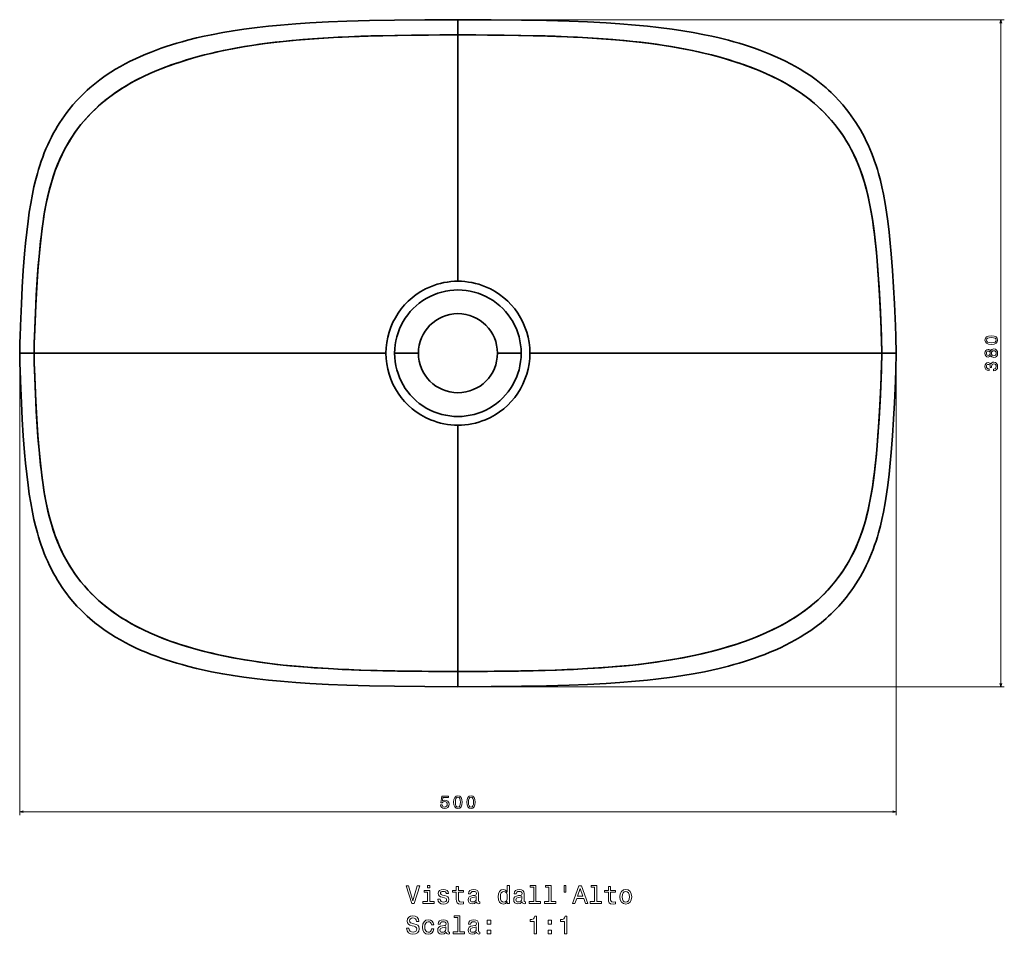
# Model space of a CAD drawing. Extents: x 344 to 1519, y 89 to 1081.
# Tile 1 of 3: x 344 to 906, y 89 to 611. Entities that reach past the tile are written whole.
import ezdxf

# ---------------------------------------------------------------- set-up
doc = ezdxf.new("R2010")
doc.units = 0

msp = doc.modelspace()

# ---------------------------------------------------------------- linework, layer by layer
at = {"color": 7, "lineweight": 35, "ltscale": 0.217125}
for p, q in [((594.5, 610.72), (594.5, 602.03)), ((594.5, 610.72), (594.5, 602.03)), ((594.5, 230.28), (594.5, 238.97)), ((594.5, 230.28), (594.5, 238.97))]:
    msp.add_line(p, q, dxfattribs=at)
at = {"color": 8, "lineweight": 13}
for p, q in [((596.5, 610.72), (906.22, 610.72)), ((904.22, 230.28), (904.22, 610.72)), ((344.48, 418.5), (344.48, 157)), ((844.52, 418.5), (844.52, 157)), ((596.5, 230.28), (906.22, 230.28)), ((344.48, 159), (844.52, 159))]:
    msp.add_line(p, q, dxfattribs=at)
at = {"color": 7, "lineweight": 35}
for p, q in [((594.5, 602.03), (594.5, 461.55)), ((594.5, 602.03), (594.5, 461.55)), ((594.5, 490.36), (594.5, 463.18)), ((594.5, 490.36), (594.5, 463.16)), ((553.45, 420.5), (352.68, 420.5)), ((553.45, 420.5), (352.68, 420.5)), ((635.55, 420.5), (836.32, 420.5)), ((635.55, 420.5), (836.32, 420.5)), ((594.5, 238.97), (594.5, 379.45)), ((594.5, 238.97), (594.5, 379.45)), ((594.5, 350.64), (594.5, 377.84)), ((594.5, 350.64), (594.5, 377.81))]:
    msp.add_line(p, q, dxfattribs=at)
at = {"color": 7, "lineweight": 35, "ltscale": 0.000131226}
msp.add_line((594.5, 602.03), (594.5, 602.03), dxfattribs=at)
msp.add_line((594.5, 602.03), (594.5, 602.03), dxfattribs=at)
at = {"color": 7, "lineweight": 35, "ltscale": 0.204927}
for p, q in [((352.68, 420.5), (344.48, 420.5)), ((352.68, 420.5), (344.48, 420.5)), ((836.32, 420.5), (844.52, 420.5)), ((836.32, 420.5), (844.52, 420.5))]:
    msp.add_line(p, q, dxfattribs=at)
at = {"color": 7, "lineweight": 35, "ltscale": 0.338437}
for p, q in [((571.94, 420.5), (558.4, 420.5)), ((571.94, 420.5), (558.4, 420.5)), ((617.06, 420.5), (630.6, 420.5)), ((617.06, 420.5), (630.6, 420.5))]:
    msp.add_line(p, q, dxfattribs=at)
at = {"color": 7, "lineweight": 35, "ltscale": 0.000287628}
msp.add_line((594.5, 315.88), (594.5, 315.89), dxfattribs=at)
at = {"color": 7, "lineweight": 35, "ltscale": 0.000535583}
msp.add_line((594.5, 315.07), (594.5, 315.05), dxfattribs=at)
at = {"color": 7, "lineweight": 35, "ltscale": 8.01086e-05}
msp.add_line((594.5, 302.9), (594.5, 302.9), dxfattribs=at)
at = {"color": 7, "lineweight": 35, "ltscale": 0.000130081}
msp.add_line((594.5, 238.97), (594.5, 238.97), dxfattribs=at)
msp.add_line((594.5, 238.97), (594.5, 238.97), dxfattribs=at)
at = {"color": 7, "lineweight": 35}
for points in [[(594.5, 610.72), (575.54, 610.66), (558.23, 610.47), (544.05, 610.2), (531.09, 609.83), (520.66, 609.42), (509.98, 608.86), (502.11, 608.35), (493.28, 607.64), (486.42, 606.99), (479.98, 606.27), (472.31, 605.27), (466.24, 604.37), (460.36, 603.38), (453.9, 602.15), (449.65, 601.25), (445.43, 600.28), (440.22, 598.97), (437.12, 598.13), (434.05, 597.26), (431.07, 596.35), (428.13, 595.4), (425.22, 594.42), (422.32, 593.37), (419.41, 592.27), (416.46, 591.08), (413.49, 589.81), (410.51, 588.46), (407.58, 587.05), (404.71, 585.59), (401.92, 584.06), (399.18, 582.47), (396.5, 580.81), (393.2, 578.61), (390.17, 576.43), (387.29, 574.19), (384.46, 571.79), (383.02, 570.5), (381.59, 569.16), (379.3, 566.92), (377.16, 564.68), (374.88, 562.12), (372.8, 559.58), (371.46, 557.82), (370.11, 555.98), (368.76, 554.05), (367.44, 552.08), (366.09, 549.96), (364.84, 547.86), (363.67, 545.78), (362.56, 543.68), (361.5, 541.52), (360.46, 539.31), (359.47, 537.04), (358.51, 534.73), (357.61, 532.38), (356.75, 530), (355.96, 527.62), (355.21, 525.22), (354.55, 522.93), (353.51, 519), (352.64, 515.34), (351.77, 511.24), (350.78, 505.89), (349.98, 500.89), (349.27, 495.82), (348.5, 489.48), (347.85, 483.27), (347.3, 477.15), (346.56, 467.58), (345.96, 458.21), (345.45, 448.72), (344.91, 436.17), (344.7, 429.94), (344.6, 426.8), (344.52, 423.65), (344.48, 420.5)], [(594.5, 610.72), (613.46, 610.66), (630.77, 610.47), (644.95, 610.2), (657.91, 609.83), (668.34, 609.42), (679.02, 608.86), (686.89, 608.35), (695.72, 607.64), (702.58, 606.99), (709.02, 606.27), (716.69, 605.27), (722.76, 604.37), (728.64, 603.38), (735.1, 602.15), (739.35, 601.25), (743.57, 600.28), (748.78, 598.97), (751.88, 598.13), (754.95, 597.26), (757.93, 596.35), (760.87, 595.4), (763.78, 594.42), (766.68, 593.37), (769.59, 592.27), (772.54, 591.08), (775.51, 589.81), (778.49, 588.46), (781.42, 587.05), (784.29, 585.59), (787.08, 584.06), (789.82, 582.47), (792.5, 580.81), (795.8, 578.61), (798.83, 576.43), (801.71, 574.19), (804.54, 571.79), (805.98, 570.5), (807.41, 569.16), (809.7, 566.92), (811.84, 564.68), (814.12, 562.12), (816.2, 559.58), (817.54, 557.82), (818.89, 555.98), (820.24, 554.05), (821.56, 552.08), (822.91, 549.96), (824.16, 547.86), (825.33, 545.78), (826.44, 543.68), (827.5, 541.52), (828.54, 539.31), (829.53, 537.04), (830.49, 534.73), (831.39, 532.38), (832.25, 530), (833.04, 527.62), (833.79, 525.22), (834.45, 522.93), (835.49, 519), (836.36, 515.34), (837.23, 511.24), (838.22, 505.89), (839.02, 500.89), (839.73, 495.82), (840.5, 489.48), (841.15, 483.27), (841.7, 477.15), (842.44, 467.58), (843.04, 458.21), (843.55, 448.72), (844.09, 436.17), (844.3, 429.94), (844.4, 426.8), (844.48, 423.65), (844.52, 420.5)], [(594.5, 602.03), (584.19, 602), (573.89, 601.93), (558.52, 601.73), (551.63, 601.59), (544.74, 601.42), (539.1, 601.24), (528.47, 600.82), (523.48, 600.57), (514.37, 600.02), (506.04, 599.4), (498.6, 598.74), (491.17, 597.95), (484.59, 597.14), (478.02, 596.21), (472.03, 595.25), (466.06, 594.18), (460.64, 593.09), (455.23, 591.9), (449.85, 590.59), (444.94, 589.29), (440.06, 587.87), (435.42, 586.4), (430.95, 584.88), (426.78, 583.34), (422.65, 581.69), (418.78, 580.02), (415.14, 578.33), (411.55, 576.54), (408.34, 574.82), (405.17, 572.99), (402.07, 571.07), (400.34, 569.93), (398.62, 568.76), (396.96, 567.57), (395.33, 566.35), (393.17, 564.65), (391.06, 562.9), (389, 561.08), (387.11, 559.3), (385.26, 557.46), (383.47, 555.58), (381.4, 553.25), (379.41, 550.86), (377.5, 548.4), (375.99, 546.32), (374.54, 544.2), (373.16, 542.03), (371.57, 539.38), (370.08, 536.67), (368.68, 533.92), (367.34, 531.05), (366.1, 528.14), (364.95, 525.19), (363.69, 521.59), (362.55, 517.94), (361.53, 514.26), (360.61, 510.54), (359.99, 507.75), (359.42, 504.95), (358.85, 501.89), (358.33, 498.83), (357.8, 495.43), (357.33, 492.03), (356.84, 488.22), (356.4, 484.41), (355.94, 480.01), (355.53, 475.6), (355.1, 470.53), (354.72, 465.45), (354.31, 459.54), (353.96, 453.62), (353.41, 442.85), (353.08, 435.01), (352.89, 430.06), (352.75, 425.81), (352.71, 423.69), (352.68, 420.5)], [(352.68, 420.5), (352.7, 422.48), (352.79, 426.44), (353.03, 433.61), (353.48, 444.36), (353.82, 451.18), (354.22, 458.02), (354.87, 467.52), (355.55, 475.86), (356.28, 483.3), (357.08, 490.11), (357.46, 492.99), (358.05, 497.04), (358.72, 501.1), (359.61, 505.88), (360.47, 509.93), (361.45, 513.95), (362.55, 517.94), (363.62, 521.35), (364.79, 524.73), (365.96, 527.77), (367.23, 530.77), (368.6, 533.73), (370.07, 536.64), (371.32, 538.91), (372.63, 541.15), (374, 543.34), (375.73, 545.92), (377.55, 548.44), (379.44, 550.88), (380.91, 552.66), (382.43, 554.4), (384, 556.12), (385.61, 557.79), (387.83, 559.97), (389.52, 561.53), (391.26, 563.04), (393.05, 564.54), (395.86, 566.73), (398.75, 568.82), (400.78, 570.21), (402.84, 571.55), (404.97, 572.85), (407.13, 574.12), (409.4, 575.38), (411.7, 576.6), (415.03, 578.26), (418.41, 579.83), (421.82, 581.32), (424.61, 582.46), (427.41, 583.56), (430.38, 584.65), (433.37, 585.7), (436.53, 586.75), (439.71, 587.75), (443.04, 588.73), (446.39, 589.67), (449.93, 590.6), (453.49, 591.48), (457.18, 592.33), (460.89, 593.13), (464.76, 593.92), (468.65, 594.65), (472.75, 595.36), (476.87, 596.03), (481.23, 596.67), (485.61, 597.26), (490.2, 597.83), (494.8, 598.34), (499.72, 598.84), (504.65, 599.28), (512.52, 599.89), (520.67, 600.41), (526.24, 600.71), (532.23, 600.98), (538.22, 601.21), (548.47, 601.52), (559.96, 601.76), (568.06, 601.88), (577.62, 601.97), (594.5, 602.03)], [(836.32, 420.5), (836.3, 422.48), (836.21, 426.44), (835.97, 433.61), (835.52, 444.36), (835.18, 451.18), (834.78, 458.02), (834.13, 467.52), (833.45, 475.86), (832.72, 483.3), (831.92, 490.11), (831.54, 492.99), (830.95, 497.04), (830.28, 501.1), (829.39, 505.88), (828.53, 509.93), (827.55, 513.95), (826.45, 517.94), (825.38, 521.35), (824.21, 524.73), (823.04, 527.77), (821.77, 530.77), (820.4, 533.73), (818.93, 536.64), (817.68, 538.91), (816.37, 541.15), (815, 543.34), (813.27, 545.92), (811.45, 548.44), (809.56, 550.88), (808.09, 552.66), (806.57, 554.4), (805, 556.12), (803.39, 557.79), (801.17, 559.97), (799.48, 561.53), (797.74, 563.04), (795.95, 564.54), (793.14, 566.73), (790.25, 568.82), (788.22, 570.21), (786.16, 571.55), (784.03, 572.85), (781.87, 574.12), (779.6, 575.38), (777.3, 576.6), (773.97, 578.26), (770.59, 579.83), (767.18, 581.32), (764.39, 582.46), (761.59, 583.56), (758.62, 584.65), (755.63, 585.7), (752.47, 586.75), (749.29, 587.75), (745.96, 588.73), (742.61, 589.67), (739.07, 590.6), (735.51, 591.48), (731.82, 592.33), (728.11, 593.13), (724.24, 593.92), (720.35, 594.65), (716.25, 595.36), (712.13, 596.03), (707.77, 596.67), (703.39, 597.26), (698.8, 597.83), (694.2, 598.34), (689.28, 598.84), (684.35, 599.28), (676.48, 599.89), (668.33, 600.41), (662.76, 600.71), (656.77, 600.98), (650.78, 601.21), (640.53, 601.52), (629.04, 601.76), (620.94, 601.88), (611.38, 601.97), (594.5, 602.03)], [(594.5, 602.03), (604.81, 602), (615.11, 601.93), (630.48, 601.73), (637.37, 601.59), (644.26, 601.42), (649.9, 601.24), (660.53, 600.82), (665.52, 600.57), (674.63, 600.02), (682.96, 599.4), (690.4, 598.74), (697.83, 597.95), (704.41, 597.14), (710.98, 596.21), (716.97, 595.25), (722.94, 594.18), (728.36, 593.09), (733.77, 591.9), (739.15, 590.59), (744.06, 589.29), (748.94, 587.87), (753.58, 586.4), (758.05, 584.88), (762.22, 583.34), (766.35, 581.69), (770.22, 580.02), (773.86, 578.33), (777.45, 576.54), (780.66, 574.82), (783.83, 572.99), (786.93, 571.07), (788.66, 569.93), (790.38, 568.76), (792.04, 567.57), (793.67, 566.35), (795.83, 564.65), (797.94, 562.9), (800, 561.08), (801.89, 559.3), (803.74, 557.46), (805.53, 555.58), (807.6, 553.25), (809.59, 550.86), (811.5, 548.4), (813.01, 546.32), (814.46, 544.2), (815.84, 542.03), (817.43, 539.38), (818.92, 536.67), (820.32, 533.92), (821.66, 531.05), (822.9, 528.14), (824.05, 525.19), (825.31, 521.59), (826.45, 517.94), (827.47, 514.26), (828.39, 510.54), (829.01, 507.75), (829.58, 504.95), (830.15, 501.89), (830.67, 498.83), (831.2, 495.43), (831.67, 492.03), (832.16, 488.22), (832.6, 484.41), (833.06, 480.01), (833.47, 475.6), (833.9, 470.53), (834.28, 465.45), (834.69, 459.54), (835.04, 453.62), (835.59, 442.85), (835.92, 435.01), (836.11, 430.06), (836.25, 425.81), (836.29, 423.69), (836.32, 420.5)], [(594.5, 230.28), (575.54, 230.34), (558.23, 230.53), (544.05, 230.8), (531.09, 231.17), (520.66, 231.58), (509.98, 232.14), (502.11, 232.65), (493.28, 233.36), (486.42, 234.01), (479.98, 234.73), (472.31, 235.73), (466.24, 236.63), (460.36, 237.62), (453.9, 238.85), (449.65, 239.75), (445.43, 240.72), (440.22, 242.03), (437.12, 242.87), (434.05, 243.74), (431.07, 244.65), (428.13, 245.6), (425.22, 246.58), (422.32, 247.63), (419.41, 248.73), (416.46, 249.92), (413.49, 251.19), (410.51, 252.54), (407.58, 253.95), (404.71, 255.41), (401.92, 256.94), (399.18, 258.53), (396.5, 260.19), (393.2, 262.39), (390.17, 264.57), (387.29, 266.81), (384.46, 269.21), (383.02, 270.5), (381.59, 271.84), (379.3, 274.08), (377.16, 276.32), (374.88, 278.88), (372.8, 281.42), (371.46, 283.18), (370.11, 285.02), (368.76, 286.95), (367.44, 288.92), (366.09, 291.04), (364.84, 293.14), (363.67, 295.22), (362.56, 297.32), (361.5, 299.48), (360.46, 301.69), (359.47, 303.96), (358.51, 306.27), (357.61, 308.62), (356.75, 311), (355.96, 313.38), (355.21, 315.78), (354.55, 318.07), (353.51, 322), (352.64, 325.66), (351.77, 329.76), (350.78, 335.11), (349.98, 340.11), (349.27, 345.18), (348.5, 351.52), (347.85, 357.73), (347.3, 363.85), (346.56, 373.42), (345.96, 382.79), (345.45, 392.28), (344.91, 404.83), (344.7, 411.06), (344.6, 414.2), (344.52, 417.35), (344.48, 420.5)], [(352.68, 420.5), (352.7, 418.52), (352.79, 414.56), (353.03, 407.39), (353.48, 396.64), (353.82, 389.82), (354.22, 382.98), (354.87, 373.48), (355.55, 365.14), (356.28, 357.7), (357.08, 350.89), (357.46, 348.01), (358.05, 343.96), (358.72, 339.9), (359.61, 335.12), (360.47, 331.07), (361.45, 327.05), (362.55, 323.06), (363.62, 319.65), (364.79, 316.27), (365.96, 313.23), (367.23, 310.23), (368.6, 307.27), (370.07, 304.36), (371.32, 302.09), (372.63, 299.85), (374, 297.66), (375.73, 295.08), (377.55, 292.56), (379.44, 290.12), (380.91, 288.34), (382.43, 286.6), (384, 284.88), (385.61, 283.21), (387.83, 281.03), (389.52, 279.47), (391.26, 277.96), (393.05, 276.46), (395.86, 274.27), (398.75, 272.18), (400.78, 270.79), (402.84, 269.45), (404.97, 268.15), (407.13, 266.88), (409.4, 265.62), (411.7, 264.4), (415.03, 262.74), (418.41, 261.17), (421.82, 259.68), (424.61, 258.54), (427.41, 257.44), (430.38, 256.35), (433.37, 255.3), (436.53, 254.25), (439.71, 253.25), (443.04, 252.27), (446.39, 251.33), (449.93, 250.4), (453.49, 249.52), (457.18, 248.67), (460.89, 247.87), (464.76, 247.08), (468.65, 246.35), (472.75, 245.64), (476.87, 244.97), (481.23, 244.33), (485.61, 243.74), (490.2, 243.17), (494.8, 242.66), (499.72, 242.16), (504.65, 241.72), (512.52, 241.11), (520.67, 240.59), (526.24, 240.29), (532.23, 240.02), (538.22, 239.79), (548.47, 239.48), (559.96, 239.24), (568.06, 239.12), (577.62, 239.03), (594.5, 238.97)], [(594.5, 238.97), (584.19, 239), (573.89, 239.07), (558.52, 239.27), (551.63, 239.41), (544.74, 239.58), (539.1, 239.76), (528.47, 240.18), (523.48, 240.43), (514.37, 240.98), (506.04, 241.6), (498.6, 242.26), (491.17, 243.05), (484.59, 243.86), (478.02, 244.79), (472.03, 245.75), (466.06, 246.82), (460.64, 247.91), (455.23, 249.1), (449.85, 250.41), (444.94, 251.71), (440.06, 253.13), (435.42, 254.6), (430.95, 256.12), (426.78, 257.66), (422.65, 259.31), (418.78, 260.98), (415.14, 262.67), (411.55, 264.46), (408.34, 266.18), (405.17, 268.01), (402.07, 269.93), (400.34, 271.07), (398.62, 272.24), (396.96, 273.43), (395.33, 274.65), (393.17, 276.35), (391.06, 278.1), (389, 279.92), (387.11, 281.7), (385.26, 283.54), (383.47, 285.42), (381.4, 287.75), (379.41, 290.14), (377.5, 292.6), (375.99, 294.68), (374.54, 296.8), (373.16, 298.97), (371.57, 301.62), (370.08, 304.33), (368.68, 307.08), (367.34, 309.95), (366.1, 312.86), (364.95, 315.81), (363.69, 319.41), (362.55, 323.06), (361.53, 326.74), (360.61, 330.46), (359.99, 333.25), (359.42, 336.05), (358.85, 339.11), (358.33, 342.17), (357.8, 345.57), (357.33, 348.97), (356.84, 352.78), (356.4, 356.59), (355.94, 360.99), (355.53, 365.4), (355.1, 370.47), (354.72, 375.55), (354.31, 381.46), (353.96, 387.38), (353.41, 398.15), (353.08, 405.99), (352.89, 410.94), (352.75, 415.19), (352.71, 417.31), (352.68, 420.5)], [(594.5, 238.97), (604.81, 239), (615.11, 239.07), (630.48, 239.27), (637.37, 239.41), (644.26, 239.58), (649.9, 239.76), (660.53, 240.18), (665.52, 240.43), (674.63, 240.98), (682.96, 241.6), (690.4, 242.26), (697.83, 243.05), (704.41, 243.86), (710.98, 244.79), (716.97, 245.75), (722.94, 246.82), (728.36, 247.91), (733.77, 249.1), (739.15, 250.41), (744.06, 251.71), (748.94, 253.13), (753.58, 254.6), (758.05, 256.12), (762.22, 257.66), (766.35, 259.31), (770.22, 260.98), (773.86, 262.67), (777.45, 264.46), (780.66, 266.18), (783.83, 268.01), (786.93, 269.93), (788.66, 271.07), (790.38, 272.24), (792.04, 273.43), (793.67, 274.65), (795.83, 276.35), (797.94, 278.1), (800, 279.92), (801.89, 281.7), (803.74, 283.54), (805.53, 285.42), (807.6, 287.75), (809.59, 290.14), (811.5, 292.6), (813.01, 294.68), (814.46, 296.8), (815.84, 298.97), (817.43, 301.62), (818.92, 304.33), (820.32, 307.08), (821.66, 309.95), (822.9, 312.86), (824.05, 315.81), (825.31, 319.41), (826.45, 323.06), (827.47, 326.74), (828.39, 330.46), (829.01, 333.25), (829.58, 336.05), (830.15, 339.11), (830.67, 342.17), (831.2, 345.57), (831.67, 348.97), (832.16, 352.78), (832.6, 356.59), (833.06, 360.99), (833.47, 365.4), (833.9, 370.47), (834.28, 375.55), (834.69, 381.46), (835.04, 387.38), (835.59, 398.15), (835.92, 405.99), (836.11, 410.94), (836.25, 415.19), (836.29, 417.31), (836.32, 420.5)], [(836.32, 420.5), (836.3, 418.52), (836.21, 414.56), (835.97, 407.39), (835.52, 396.64), (835.18, 389.82), (834.78, 382.98), (834.13, 373.48), (833.45, 365.14), (832.72, 357.7), (831.92, 350.89), (831.54, 348.01), (830.95, 343.96), (830.28, 339.9), (829.39, 335.12), (828.53, 331.07), (827.55, 327.05), (826.45, 323.06), (825.38, 319.65), (824.21, 316.27), (823.04, 313.23), (821.77, 310.23), (820.4, 307.27), (818.93, 304.36), (817.68, 302.09), (816.37, 299.85), (815, 297.66), (813.27, 295.08), (811.45, 292.56), (809.56, 290.12), (808.09, 288.34), (806.57, 286.6), (805, 284.88), (803.39, 283.21), (801.17, 281.03), (799.48, 279.47), (797.74, 277.96), (795.95, 276.46), (793.14, 274.27), (790.25, 272.18), (788.22, 270.79), (786.16, 269.45), (784.03, 268.15), (781.87, 266.88), (779.6, 265.62), (777.3, 264.4), (773.97, 262.74), (770.59, 261.17), (767.18, 259.68), (764.39, 258.54), (761.59, 257.44), (758.62, 256.35), (755.63, 255.3), (752.47, 254.25), (749.29, 253.25), (745.96, 252.27), (742.61, 251.33), (739.07, 250.4), (735.51, 249.52), (731.82, 248.67), (728.11, 247.87), (724.24, 247.08), (720.35, 246.35), (716.25, 245.64), (712.13, 244.97), (707.77, 244.33), (703.39, 243.74), (698.8, 243.17), (694.2, 242.66), (689.28, 242.16), (684.35, 241.72), (676.48, 241.11), (668.33, 240.59), (662.76, 240.29), (656.77, 240.02), (650.78, 239.79), (640.53, 239.48), (629.04, 239.24), (620.94, 239.12), (611.38, 239.03), (594.5, 238.97)], [(594.5, 230.28), (613.46, 230.34), (630.77, 230.53), (644.95, 230.8), (657.91, 231.17), (668.34, 231.58), (679.02, 232.14), (686.89, 232.65), (695.72, 233.36), (702.58, 234.01), (709.02, 234.73), (716.69, 235.73), (722.76, 236.63), (728.64, 237.62), (735.1, 238.85), (739.35, 239.75), (743.57, 240.72), (748.78, 242.03), (751.88, 242.87), (754.95, 243.74), (757.93, 244.65), (760.87, 245.6), (763.78, 246.58), (766.68, 247.63), (769.59, 248.73), (772.54, 249.92), (775.51, 251.19), (778.49, 252.54), (781.42, 253.95), (784.29, 255.41), (787.08, 256.94), (789.82, 258.53), (792.5, 260.19), (795.8, 262.39), (798.83, 264.57), (801.71, 266.81), (804.54, 269.21), (805.98, 270.5), (807.41, 271.84), (809.7, 274.08), (811.84, 276.32), (814.12, 278.88), (816.2, 281.42), (817.54, 283.18), (818.89, 285.02), (820.24, 286.95), (821.56, 288.92), (822.91, 291.04), (824.16, 293.14), (825.33, 295.22), (826.44, 297.32), (827.5, 299.48), (828.54, 301.69), (829.53, 303.96), (830.49, 306.27), (831.39, 308.62), (832.25, 311), (833.04, 313.38), (833.79, 315.78), (834.45, 318.07), (835.49, 322), (836.36, 325.66), (837.23, 329.76), (838.22, 335.11), (839.02, 340.11), (839.73, 345.18), (840.5, 351.52), (841.15, 357.73), (841.7, 363.85), (842.44, 373.42), (843.04, 382.79), (843.55, 392.28), (844.09, 404.83), (844.3, 411.06), (844.4, 414.2), (844.48, 417.35), (844.52, 420.5)]]:
    msp.add_lwpolyline(points, dxfattribs=at)
at = {"color": 8, "lineweight": 13}
for points in [[(904.74, 608.79), (904.22, 610.72), (903.7, 608.79)], [(903.7, 232.21), (904.22, 230.28), (904.74, 232.21)], [(346.42, 159.52), (344.48, 159), (346.42, 158.49)], [(842.58, 158.49), (844.52, 159), (842.58, 159.52)]]:
    msp.add_lwpolyline(points, dxfattribs=at)
for points in [[(898.8, 425.54), (900.38, 425.69), (901.51, 426.17), (902.2, 426.92), (902.42, 427.97), (902.2, 429.01), (901.51, 429.77), (900.38, 430.23), (898.8, 430.39), (897.23, 430.23), (896.6, 430.04), (896.09, 429.77), (895.4, 429.01), (895.17, 427.97), (895.4, 426.92), (896.1, 426.17), (897.23, 425.69)], [(898.8, 426.51), (897.58, 426.59), (896.7, 426.84), (896.19, 427.3), (896, 427.97), (896.19, 428.64), (896.7, 429.09), (897.58, 429.34), (898.8, 429.42), (900.03, 429.34), (900.91, 429.09), (901.42, 428.64), (901.59, 427.97), (901.42, 427.3), (900.91, 426.84), (900.03, 426.59)], [(898.45, 419.25), (898.73, 418.73), (899.12, 418.38), (899.62, 418.16), (900.21, 418.09), (901.11, 418.25), (901.8, 418.71), (902.25, 419.47), (902.42, 420.5), (902.25, 421.52), (901.8, 422.28), (901.11, 422.74), (900.21, 422.91), (899.62, 422.83), (899.12, 422.62), (898.73, 422.26), (898.45, 421.75), (898.2, 422.15), (897.87, 422.44), (897.47, 422.61), (896.97, 422.67), (896.26, 422.51), (895.68, 422.08), (895.31, 421.4), (895.17, 420.5), (895.31, 419.59), (895.68, 418.91), (896.26, 418.47), (896.97, 418.32), (897.47, 418.37), (897.87, 418.54)], [(897.05, 419.28), (896.61, 419.36), (896.27, 419.6), (896.06, 419.99), (895.97, 420.5), (896.06, 421), (896.27, 421.39), (896.61, 421.63), (897.05, 421.72), (897.51, 421.63), (897.86, 421.39), (898.09, 421), (898.16, 420.5), (898.08, 419.99), (897.86, 419.6), (897.51, 419.36)], [(900.19, 419.06), (899.66, 419.15), (899.25, 419.44), (898.99, 419.89), (898.9, 420.5), (898.99, 421.1), (899.25, 421.55), (899.66, 421.84), (900.19, 421.94), (900.77, 421.84), (901.2, 421.55), (901.48, 421.1), (901.57, 420.5), (901.48, 419.89), (901.2, 419.44), (900.77, 419.15)], [(900.02, 410.49), (900.09, 410.49), (901.06, 410.65), (901.78, 411.12), (902.25, 411.87), (902.42, 412.86), (902.25, 413.91), (901.8, 414.69), (901.1, 415.2), (900.19, 415.38), (899.6, 415.3), (899.11, 415.08), (898.74, 414.71), (898.47, 414.23), (897.92, 414.88), (897.05, 415.12), (896.27, 414.96), (895.67, 414.53), (895.3, 413.82), (895.17, 412.86), (895.33, 411.95), (895.77, 411.25), (896.48, 410.8), (897.42, 410.65), (897.49, 410.65), (897.49, 411.55), (896.84, 411.63), (896.38, 411.89), (896.1, 412.31), (895.99, 412.91), (896.08, 413.43), (896.29, 413.81), (896.63, 414.05), (897.09, 414.14), (897.59, 414.05), (897.92, 413.8), (898.12, 413.38), (898.18, 412.81), (898.17, 412.41), (898.97, 412.41), (898.95, 412.91), (899.04, 413.54), (899.28, 414.02), (899.68, 414.3), (900.19, 414.4), (900.78, 414.29), (901.21, 414), (901.48, 413.53), (901.57, 412.92), (901.47, 412.28), (901.17, 411.82), (900.68, 411.53), (900.02, 411.41)], [(584.53, 162.83), (584.75, 162), (585.24, 161.36), (585.97, 160.95), (586.9, 160.8), (587.92, 160.98), (588.71, 161.48), (589.22, 162.27), (589.41, 163.27), (589.24, 164.21), (588.75, 164.95), (588, 165.42), (587.02, 165.59), (586.26, 165.47), (585.68, 165.14), (585.96, 167.03), (589.03, 167.03), (589.03, 167.85), (585.28, 167.85), (584.73, 164.14), (585.54, 164.14), (586.12, 164.62), (586.87, 164.79), (587.51, 164.68), (588.01, 164.35), (588.32, 163.86), (588.43, 163.22), (588.32, 162.59), (588, 162.09), (587.5, 161.78), (586.87, 161.67), (586.33, 161.74), (585.92, 161.97), (585.62, 162.34), (585.46, 162.83)], [(592.07, 164.42), (592.22, 162.84), (592.69, 161.71), (593.45, 161.02), (594.5, 160.8), (595.54, 161.02), (596.3, 161.71), (596.76, 162.84), (596.92, 164.42), (596.76, 166), (596.57, 166.62), (596.3, 167.14), (595.54, 167.82), (594.5, 168.06), (593.45, 167.82), (592.69, 167.13), (592.22, 166)], [(593.04, 164.42), (593.12, 165.64), (593.37, 166.52), (593.82, 167.04), (594.5, 167.22), (595.17, 167.04), (595.62, 166.52), (595.87, 165.64), (595.95, 164.42), (595.87, 163.19), (595.62, 162.32), (595.17, 161.8), (594.5, 161.63), (593.82, 161.8), (593.37, 162.32), (593.12, 163.19)], [(599.54, 164.42), (599.69, 162.84), (600.17, 161.71), (600.92, 161.02), (601.97, 160.8), (603.01, 161.02), (603.77, 161.71), (604.23, 162.84), (604.39, 164.42), (604.23, 166), (604.04, 166.62), (603.77, 167.14), (603.01, 167.82), (601.97, 168.06), (600.92, 167.82), (600.17, 167.13), (599.69, 166)], [(600.51, 164.42), (600.59, 165.64), (600.84, 166.52), (601.3, 167.04), (601.97, 167.22), (602.64, 167.04), (603.09, 166.52), (603.34, 165.64), (603.42, 164.42), (603.34, 163.19), (603.09, 162.32), (602.64, 161.8), (601.97, 161.63), (601.3, 161.8), (600.84, 162.32), (600.59, 163.19)]]:
    msp.add_lwpolyline(points, close=True, dxfattribs=at)
at = {"color": 7, "lineweight": 13}
for points in [[(571.34, 116.64), (568.84, 108.12), (566.26, 116.64), (564.89, 116.64), (568.12, 106.62), (569.56, 106.62), (572.71, 116.64)], [(578.4, 107.69), (578.4, 114.1), (575.15, 114.1), (575.15, 113.02), (577.14, 113.02), (577.14, 107.69), (574.54, 107.69), (574.54, 106.62), (581.03, 106.62), (581.03, 107.69)], [(578.45, 116.97), (577.11, 116.97), (577.11, 115.53), (578.45, 115.53)], [(586.99, 111.13), (585.77, 111.42), (584.86, 111.75), (584.56, 112.43), (584.64, 112.91), (584.95, 113.25), (585.44, 113.47), (586.14, 113.55), (586.82, 113.47), (587.35, 113.21), (587.7, 112.82), (587.84, 112.3), (589.08, 112.3), (589.08, 112.33), (588.87, 113.27), (588.28, 114), (587.35, 114.46), (586.14, 114.64), (584.92, 114.46), (584.02, 113.99), (583.46, 113.28), (583.29, 112.39), (583.42, 111.52), (583.82, 110.92), (584.49, 110.49), (585.45, 110.18), (586.86, 109.84), (587.73, 109.48), (587.96, 109.19), (588.04, 108.76), (587.91, 108.22), (587.57, 107.82), (587.01, 107.56), (586.26, 107.47), (585.47, 107.56), (584.89, 107.86), (584.5, 108.35), (584.34, 109.03), (583.12, 109.03), (583.32, 107.88), (583.91, 107.04), (584.85, 106.54), (586.14, 106.35), (587.5, 106.54), (588.49, 107.04), (589.1, 107.85), (589.31, 108.9), (589.15, 109.81), (588.71, 110.43), (587.97, 110.83)], [(593.58, 113.02), (593.58, 109.15), (593.66, 107.89), (594.07, 107.03), (594.87, 106.52), (596.24, 106.35), (597.74, 106.42), (597.74, 107.52), (596.65, 107.43), (595.65, 107.55), (595.12, 107.91), (594.89, 108.51), (594.85, 109.36), (594.85, 113.02), (597.74, 113.02), (597.74, 114.1), (594.85, 114.1), (594.85, 116.36), (593.58, 116.36), (593.58, 114.1), (591.39, 114.1), (591.39, 113.02)], [(605.15, 107.63), (605.15, 107.59), (605.22, 107.1), (605.44, 106.75), (606.34, 106.48), (607.05, 106.6), (607.05, 107.57), (606.75, 107.53), (606.34, 107.72), (606.27, 108.3), (606.27, 112.3), (606.1, 113.32), (605.6, 114.04), (604.72, 114.48), (603.48, 114.64), (602.27, 114.46), (601.37, 113.97), (600.81, 113.21), (600.62, 112.2), (600.62, 112.11), (601.76, 112.11), (601.86, 112.72), (602.18, 113.15), (602.7, 113.41), (603.43, 113.51), (604.14, 113.44), (604.64, 113.22), (604.95, 112.85), (605.05, 112.33), (604.99, 111.72), (604.76, 111.42), (604.18, 111.28), (603.1, 111.16), (601.86, 110.9), (600.98, 110.44), (600.47, 109.72), (600.31, 108.66), (600.45, 107.7), (600.9, 107), (601.62, 106.55), (602.61, 106.39), (603.95, 106.7)], [(622.66, 107.82), (622.66, 106.62), (623.92, 106.62), (623.92, 116.97), (622.67, 116.97), (622.67, 113.18), (621.7, 114.28), (621.11, 114.53), (620.44, 114.64), (619.21, 114.35), (618.26, 113.54), (617.64, 112.24), (617.43, 110.5), (617.64, 108.76), (618.26, 107.45), (619.21, 106.62), (620.44, 106.35), (621.11, 106.45), (621.72, 106.71)], [(620.65, 113.5), (621.49, 113.3), (622.12, 112.73), (622.5, 111.8), (622.64, 110.5), (622.5, 109.19), (622.12, 108.25), (621.49, 107.68), (620.65, 107.49), (619.86, 107.68), (619.26, 108.25), (618.85, 109.2), (618.72, 110.5), (618.85, 111.78), (619.26, 112.72), (619.86, 113.3)], [(631.17, 107.63), (631.17, 107.59), (631.24, 107.1), (631.46, 106.75), (632.37, 106.48), (633.07, 106.6), (633.07, 107.57), (632.77, 107.53), (632.37, 107.72), (632.3, 108.3), (632.3, 112.3), (632.12, 113.32), (631.62, 114.04), (630.74, 114.48), (629.5, 114.64), (628.29, 114.46), (627.4, 113.97), (626.83, 113.21), (626.65, 112.2), (626.65, 112.11), (627.79, 112.11), (627.89, 112.72), (628.2, 113.15), (628.72, 113.41), (629.46, 113.51), (630.16, 113.44), (630.67, 113.22), (630.97, 112.85), (631.07, 112.33), (631.01, 111.72), (630.78, 111.42), (630.21, 111.28), (629.13, 111.16), (627.89, 110.9), (627.01, 110.44), (626.49, 109.72), (626.33, 108.66), (626.47, 107.7), (626.92, 107), (627.64, 106.55), (628.64, 106.39), (629.98, 106.7)], [(637.77, 115.9), (637.77, 107.69), (635.16, 107.69), (635.16, 106.62), (641.63, 106.62), (641.63, 107.69), (639.04, 107.69), (639.04, 116.97), (635.78, 116.97), (635.78, 115.9)], [(646.45, 115.9), (646.45, 107.69), (643.84, 107.69), (643.84, 106.62), (650.31, 106.62), (650.31, 107.69), (647.71, 107.69), (647.71, 116.97), (644.46, 116.97), (644.46, 115.9)], [(655.11, 116.98), (655.11, 113.06), (656.07, 113.06), (656.07, 116.98)], [(659.87, 106.62), (661.2, 106.62), (662.25, 109.56), (666.24, 109.56), (667.3, 106.62), (668.65, 106.62), (664.99, 116.64), (663.52, 116.64)], [(662.71, 110.79), (664.26, 115.2), (665.8, 110.79)], [(672.47, 115.9), (672.47, 107.69), (669.86, 107.69), (669.86, 106.62), (676.33, 106.62), (676.33, 107.69), (673.74, 107.69), (673.74, 116.97), (670.48, 116.97), (670.48, 115.9)], [(680.32, 113.02), (680.32, 109.15), (680.41, 107.89), (680.81, 107.03), (681.62, 106.52), (682.99, 106.35), (684.49, 106.42), (684.49, 107.52), (683.39, 107.43), (682.4, 107.55), (681.86, 107.91), (681.63, 108.51), (681.59, 109.36), (681.59, 113.02), (684.49, 113.02), (684.49, 114.1), (681.59, 114.1), (681.59, 116.36), (680.32, 116.36), (680.32, 114.1), (678.13, 114.1), (678.13, 113.02)], [(686.92, 110.49), (687.15, 108.73), (687.81, 107.43), (688.87, 106.62), (690.28, 106.35), (691.68, 106.62), (692.73, 107.42), (693.39, 108.71), (693.64, 110.49), (693.39, 112.24), (692.73, 113.55), (691.68, 114.35), (690.28, 114.64), (688.87, 114.35), (687.81, 113.54), (687.15, 112.24)], [(688.22, 110.5), (688.35, 111.8), (688.75, 112.73), (689.4, 113.31), (690.28, 113.51), (691.14, 113.31), (691.79, 112.75), (692.19, 111.8), (692.34, 110.5), (692.19, 109.19), (691.79, 108.24), (691.14, 107.66), (690.28, 107.47), (689.4, 107.66), (688.75, 108.24), (688.35, 109.19)], [(605, 109.33), (604.83, 108.58), (604.37, 108.01), (603.68, 107.63), (602.83, 107.5), (602.28, 107.57), (601.89, 107.81), (601.65, 108.21), (601.57, 108.77), (601.63, 109.28), (601.86, 109.64), (602.79, 110.04), (603.95, 110.21), (605, 110.56)], [(631.03, 109.33), (630.85, 108.58), (630.39, 108.01), (629.7, 107.63), (628.85, 107.5), (628.3, 107.57), (627.91, 107.81), (627.67, 108.21), (627.6, 108.77), (627.66, 109.28), (627.89, 109.64), (628.81, 110.04), (629.98, 110.21), (631.03, 110.56)], [(566.56, 92.65), (565.25, 92.65), (565.54, 91.12), (566.26, 90), (567.37, 89.32), (568.87, 89.07), (570.35, 89.3), (571.46, 89.94), (572.17, 90.93), (572.43, 92.24), (572.21, 93.43), (571.6, 94.19), (570.62, 94.69), (569.31, 95.07), (568.19, 95.34), (567.45, 95.66), (567.04, 96.12), (566.91, 96.84), (567.04, 97.49), (567.41, 97.98), (567.99, 98.31), (568.78, 98.43), (569.59, 98.28), (570.22, 97.89), (570.64, 97.24), (570.84, 96.36), (572.15, 96.36), (572.15, 96.39), (571.92, 97.75), (571.24, 98.76), (570.18, 99.39), (568.74, 99.61), (567.44, 99.39), (566.43, 98.79), (565.78, 97.85), (565.55, 96.64), (565.74, 95.56), (566.29, 94.82), (567.15, 94.33), (568.33, 93.96), (569.5, 93.63), (570.38, 93.31), (570.91, 92.85), (571.1, 92.1), (570.93, 91.34), (570.48, 90.76), (569.8, 90.4), (568.92, 90.28), (567.94, 90.44), (567.19, 90.9), (566.72, 91.65)], [(579.46, 94.52), (580.71, 94.52), (580.45, 95.67), (579.83, 96.58), (578.87, 97.14), (577.61, 97.36), (576.23, 97.07), (575.18, 96.26), (574.51, 94.95), (574.28, 93.19), (574.5, 91.45), (575.15, 90.15), (576.17, 89.35), (577.57, 89.07), (578.81, 89.29), (579.77, 89.89), (580.44, 90.85), (580.72, 92.11), (579.51, 92.11), (579.3, 91.31), (578.89, 90.7), (578.32, 90.33), (577.61, 90.21), (576.73, 90.4), (576.1, 90.98), (575.71, 91.91), (575.58, 93.24), (575.71, 94.53), (576.11, 95.47), (576.76, 96.05), (577.61, 96.25), (578.36, 96.12), (578.92, 95.79), (579.3, 95.24)], [(587.8, 90.36), (587.8, 90.31), (587.87, 89.82), (588.09, 89.48), (589, 89.2), (589.7, 89.32), (589.7, 90.3), (589.4, 90.26), (589, 90.44), (588.92, 91.02), (588.92, 95.02), (588.75, 96.05), (588.25, 96.77), (587.37, 97.2), (586.13, 97.36), (584.92, 97.19), (584.02, 96.7), (583.46, 95.93), (583.28, 94.92), (583.28, 94.84), (584.41, 94.84), (584.51, 95.44), (584.83, 95.87), (585.35, 96.13), (586.09, 96.23), (586.79, 96.16), (587.3, 95.95), (587.6, 95.57), (587.7, 95.05), (587.64, 94.45), (587.41, 94.15), (586.83, 94), (585.75, 93.89), (584.51, 93.63), (583.64, 93.17), (583.12, 92.45), (582.96, 91.38), (583.1, 90.43), (583.55, 89.72), (584.27, 89.28), (585.26, 89.12), (586.6, 89.42)], [(594.4, 98.63), (594.4, 90.41), (591.79, 90.41), (591.79, 89.35), (598.26, 89.35), (598.26, 90.41), (595.67, 90.41), (595.67, 99.69), (592.41, 99.69), (592.41, 98.63)], [(605.15, 90.36), (605.15, 90.31), (605.22, 89.82), (605.44, 89.48), (606.34, 89.2), (607.05, 89.32), (607.05, 90.3), (606.75, 90.26), (606.34, 90.44), (606.27, 91.02), (606.27, 95.02), (606.1, 96.05), (605.6, 96.77), (604.72, 97.2), (603.48, 97.36), (602.27, 97.19), (601.37, 96.7), (600.81, 95.93), (600.62, 94.92), (600.62, 94.84), (601.76, 94.84), (601.86, 95.44), (602.18, 95.87), (602.7, 96.13), (603.43, 96.23), (604.14, 96.16), (604.64, 95.95), (604.95, 95.57), (605.05, 95.05), (604.99, 94.45), (604.76, 94.15), (604.18, 94), (603.1, 93.89), (601.86, 93.63), (600.98, 93.17), (600.47, 92.45), (600.31, 91.38), (600.45, 90.43), (600.9, 89.72), (601.62, 89.28), (602.61, 89.12), (603.95, 89.42)], [(611.21, 94.94), (613.2, 94.94), (613.2, 97.09), (611.21, 97.09)], [(637.97, 89.35), (639.28, 89.35), (639.28, 99.42), (638.3, 99.42), (638.04, 98.54), (637.53, 97.95), (636.73, 97.6), (635.64, 97.49), (635.64, 96.47), (637.97, 96.47)], [(645.91, 94.94), (647.9, 94.94), (647.9, 97.09), (645.91, 97.09)], [(655.32, 89.35), (656.63, 89.35), (656.63, 99.42), (655.65, 99.42), (655.39, 98.54), (654.87, 97.95), (654.08, 97.6), (652.99, 97.49), (652.99, 96.47), (655.32, 96.47)], [(587.66, 92.06), (587.48, 91.31), (587.02, 90.73), (586.33, 90.36), (585.48, 90.23), (584.93, 90.3), (584.54, 90.53), (584.3, 90.93), (584.23, 91.49), (584.28, 92), (584.51, 92.36), (585.44, 92.76), (586.6, 92.94), (587.66, 93.28)], [(605, 92.06), (604.83, 91.31), (604.37, 90.73), (603.68, 90.36), (602.83, 90.23), (602.28, 90.3), (601.89, 90.53), (601.65, 90.93), (601.57, 91.49), (601.63, 92), (601.86, 92.36), (602.79, 92.76), (603.95, 92.94), (605, 93.28)], [(611.21, 89.35), (613.2, 89.35), (613.2, 91.49), (611.21, 91.49)], [(645.91, 89.35), (647.9, 89.35), (647.9, 91.49), (645.91, 91.49)]]:
    msp.add_lwpolyline(points, close=True, dxfattribs=at)
at = {"color": 7, "lineweight": 35}
for radius, start, end in [(41.05, 90.0001, 112.4999), (41.05, 67.5001, 89.9999), (41.05, 112.5001, 179.9998), (36.1, 359.9999, 180.0001), (36.1, 359.9999, 180.0001), (41.05, 0.0002, 67.4999), (22.56, 0, 180), (22.56, 360, 180), (22.56, 0, 180), (41.05, 180.0002, 247.4999), (36.1, 179.9999, 0.0001), (36.1, 179.9999, 0.0001), (22.56, 180, 360), (22.56, 180, 360), (41.05, 292.5001, 359.9998), (41.05, 247.5001, 269.9999), (41.05, 270.0001, 292.4999)]:
    msp.add_arc((594.5, 420.5), radius, start, end, dxfattribs=at)

doc.saveas('drawing.dxf')
